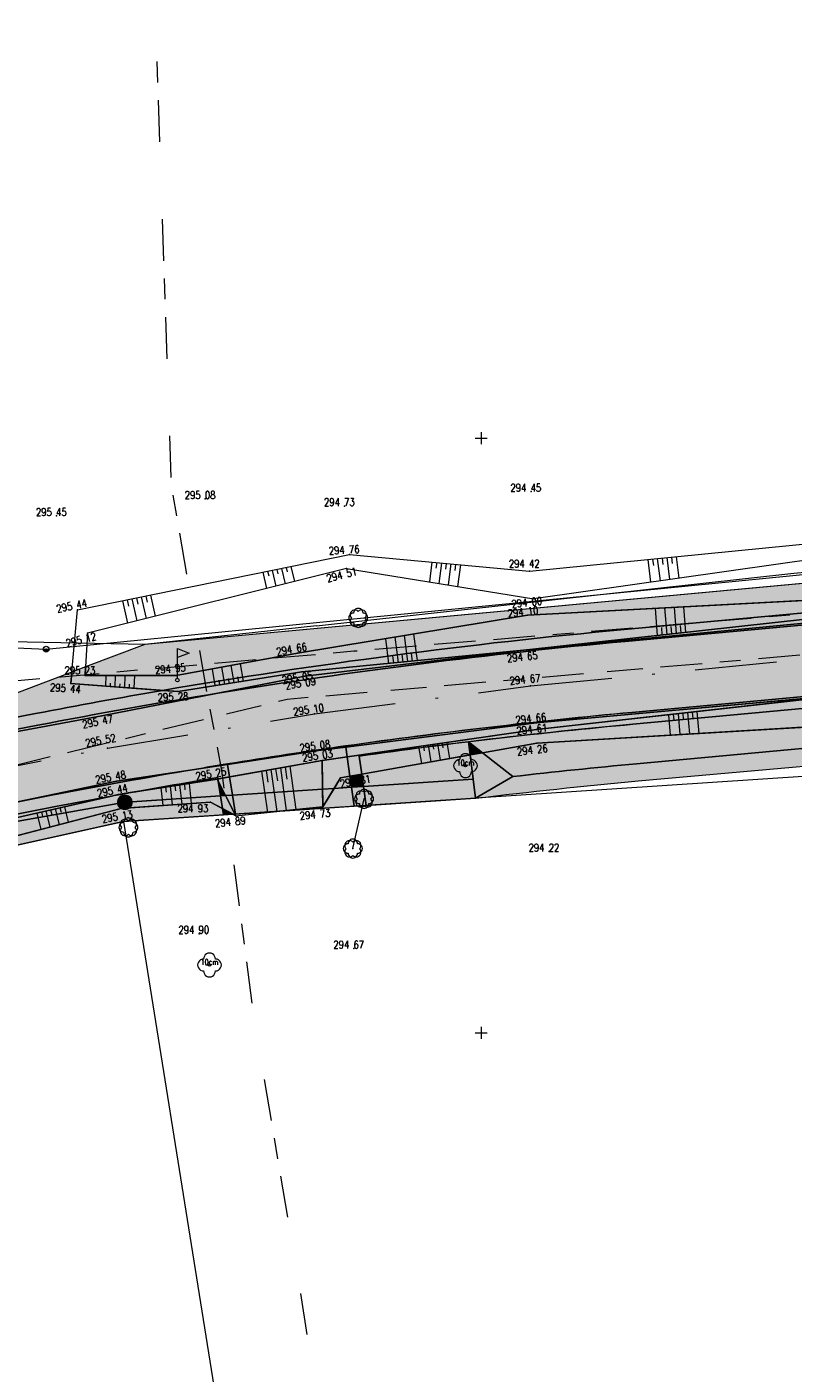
# Model space of a CAD drawing. Header units: metres. Extents: x -457078 to -456448, y -1111280 to -1111132.
# Tile 30 of 35: x -456694 to -456662, y -1111239 to -1111183. Entities that reach past the tile are written whole.
import ezdxf
from ezdxf.enums import TextEntityAlignment as Align

# ---------------------------------------------------------------- set-up
doc = ezdxf.new("R2010")
doc.units = ezdxf.units.M
doc.header["$MEASUREMENT"] = 0
for name, pattern in [('6.1622', [40, 3.5, -3, 7, -3, 3.5, 3.5, -3, 7, -3, 3.5]), ('6.2322', [40, 3.5, -3, 7, -4, 6, -3, 7, -3, 3.5]), ('6.3322', [40, 3.5, -3, 7, -6.5, -6.5, 7, -3, 3.5]), ('DGN Style 4', [27.427276, 13.705072, -6.852536, 0.017131, -6.852536])]:
    doc.linetypes.add(name, pattern=pattern)
doc.layers.get('0').update_dxf_attribs({"lineweight": 13})
for name, color, linetype, lineweight in [('GEOD - KULTURA', 3, 'Continuous', 13), ('GEOD - VYSKY', 34, 'Continuous', 0), ('Hranice parcel', 9, 'Continuous', 13), ('IS_CEZ_NN_NADZ', 1, 'Continuous', 0), ('IS_GASNET_PLYN_STL', 3, '6.3322', 0), ('IS_SMVAK_KANAL_SPL_TRASA', 32, '6.2322', 0), ('IS_SMVAK_VODA_TRASA', 5, '6.1622', 0), ('PRIP_ODHUMUSOVANI', 31, 'Continuous', 0), ('PRIP_ODSTR_KOMUNIKACE', 254, 'Continuous', 0), ('SIT', 5, 'Continuous', 13), ('SITE_ELEKTRIKA', 7, 'Continuous', 13), ('SITE_PLYN', 7, 'Continuous', 13), ('SKRYTE_BODY', 7, 'Continuous', 0), ('SRAFY', 7, 'Continuous', 0), ('TEREN', 7, 'Continuous', 13), ('TEXTY_KULTURA', 3, 'Continuous', 13), ('VYPNOUT HRANY', 7, 'Continuous', 13), ('VYPNOUT OSU', 7, 'DGN Style 4', 13), ('VYPNOUT SRAFY', 7, 'Continuous', 0)]:
    doc.layers.add(name, color=color, linetype=linetype, lineweight=lineweight)
doc.styles.add('ROMANS', font='romans.shx')

# ---------------------------------------------------------------- blocks, each defined once
blk = doc.blocks.new('SIT')
at = {"color": 0, "linetype": 'ByBlock', "lineweight": -2}
for p, q in [((-1, 0), (1, 0)), ((0, 1), (0, -1))]:
    blk.add_line(p, q, dxfattribs=at)
blk = doc.blocks.new('OS_PLYN')
at = {"color": 0, "linetype": 'ByBlock', "lineweight": -2}
for p, q in [((0, 0.3), (0, 5.3)), ((0, 5.3), (2, 4.55)), ((2, 4.55), (0, 3.8))]:
    blk.add_line(p, q, dxfattribs=at)
blk.add_circle((0, 0), 0.3, dxfattribs=at)
blk = doc.blocks.new('KER')
at = {"color": 0, "linetype": 'ByBlock', "lineweight": -2, "flags": 128}
blk.add_lwpolyline([(-0.8, -0.8, 1.000074), (0.8, -0.8)], format="xyb", dxfattribs=at)
at = {"color": 0, "linetype": 'ByBlock', "lineweight": -2}
for centre, start, end in [((-0.8, 0), 89.9989, 270.0011), ((-0.57, 0.53), 44.9958, 225.0042), ((0, 0.8), 359.9958, 180.0042), ((0.57, 0.53), 314.9989, 135.0011), ((0.8, 0), 269.9989, 90.0011), ((-0.57, -0.6), 134.9989, 315.0011), ((0.57, -0.6), 224.9958, 45.0042)]:
    blk.add_arc(centre, 0.8, start, end, dxfattribs=at)
blk = doc.blocks.new('STROM_LI')
at = {"color": 0, "linetype": 'ByBlock', "lineweight": -2}
blk.add_circle((0, 0), 0.2, dxfattribs=at)
for centre, start, end in [((-1, 0.000074), 89.998883, 270.001117), ((0.000019, 1.000148), 359.995762, 180.004238), ((-1, 0.000074), 359.995762, 0.004238), ((1.000039, 0.000074), 179.995762, 180.004238), ((1.000039, 0.000074), 269.998883, 90.001117), ((0.000019, -1), 179.995762, 0.004238)]:
    blk.add_arc(centre, 1, start, end, dxfattribs=at)
blk = doc.blocks.new('SLOUPB')
at = {"color": 0, "linetype": 'ByBlock', "lineweight": -2}
blk.add_line((-0.5, 0), (0.5, 0), dxfattribs=at)
blk.add_circle((0, 0), 0.5, dxfattribs=at)
for radius in [0.35, 0.2]:
    blk.add_arc((0, 0), radius, 180, 0, dxfattribs=at)

msp = doc.modelspace()

# ---------------------------------------------------------------- hatches: boundary and pattern name
at = {"layer": 'PRIP_ODHUMUSOVANI', "ltscale": 0.25}
for points in [[(-456687.82, -1111209.985), (-456691.648, -1111209.979), (-456691.627, -1111209.613), (-456689.14, -1111208.67), (-456607.109, -1111201.067), (-456607.059, -1111201.605), (-456618.253, -1111202.788), (-456630.412, -1111203.884), (-456640.581, -1111204.97), (-456649.761, -1111205.675), (-456659.931, -1111206.742), (-456673.058, -1111207.444), (-456682.714, -1111209.046)], [(-456668.989, -1111208.044, 0.019423), (-456688.391, -1111210.604), (-456687.741, -1111210.652), (-456682.545, -1111209.826), (-456673.081, -1111208.905), (-456659.843, -1111207.441), (-456649.756, -1111206.461), (-456640.479, -1111205.6), (-456630.31, -1111204.635), (-456618.179, -1111203.552), (-456606.492, -1111202.31), (-456606.892, -1111201.587), (-456607.059, -1111201.605), (-456606.995, -1111202.305)], [(-456585.567, -1111207.838, 0.046677), (-456586.759, -1111206.796), (-456587.611, -1111206.256, 0.027641), (-456588.456, -1111205.847), (-456591.245, -1111205.271), (-456593.399, -1111205.263, 0.010032), (-456603.324, -1111205.982), (-456668.62, -1111212.027, 0.007001), (-456675.526, -1111212.764), (-456674.939, -1111213.226), (-456672.663, -1111212.821), (-456659.162, -1111212.014), (-456649.331, -1111210.772), (-456640.096, -1111210.345), (-456630.11, -1111209.313), (-456617.605, -1111208.21), (-456604.29, -1111207.159), (-456596.389, -1111206.926), (-456591.127, -1111206.333), (-456590.492, -1111206.502), (-456589.612, -1111206.74), (-456588.236, -1111207.341), (-456586.989, -1111208.042), (-456586.099, -1111208.636)], [(-456668.466, -1111213.691, 0.005306), (-456673.666, -1111214.228), (-456675.238, -1111215.14, -0.007001), (-456668.399, -1111214.41), (-456641.184, -1111211.99), (-456621.264, -1111210.207), (-456601.381, -1111208.356, -0.009566), (-456592.011, -1111207.735, -0.160195), (-456586.515, -1111209.26), (-456587.667, -1111208.491), (-456589.338, -1111207.721), (-456590.642, -1111207.338), (-456591.6, -1111207.195), (-456596.579, -1111207.738), (-456604.207, -1111208.06), (-456612.528, -1111208.566), (-456621.345, -1111209.323), (-456641.26, -1111211.167)], [(-456688.391, -1111210.604, 0.005383), (-456693.729, -1111211.58), (-456700.019, -1111212.799), (-456699.937, -1111213.26), (-456699.065, -1111213.124), (-456693.634, -1111212.07, -0.007641), (-456686.067, -1111210.723), (-456682.413, -1111210.013), (-456673.081, -1111208.905), (-456682.545, -1111209.826), (-456687.741, -1111210.652)], [(-456686.067, -1111210.723, 0.007641), (-456693.634, -1111212.07), (-456699.065, -1111213.124), (-456697.149, -1111212.824), (-456690.949, -1111211.671)], [(-456680.632, -1111213.401), (-456680.69, -1111212.989), (-456672.669, -1111211.974), (-456659.594, -1111210.781), (-456672.673, -1111212.255)], [(-456685.581, -1111214.243), (-456685.666, -1111213.716), (-456681.737, -1111213.121), (-456680.69, -1111212.989), (-456680.632, -1111213.401), (-456681.677, -1111213.551)], [(-456675.526, -1111212.764, 0.004683), (-456680.132, -1111213.365), (-456680.023, -1111214.13), (-456675.459, -1111213.318)], [(-456675.459, -1111213.318), (-456675.526, -1111212.764), (-456674.939, -1111213.226)], [(-456685.456, -1111215.01), (-456685.581, -1111214.243), (-456681.677, -1111213.551), (-456681.668, -1111214.759)], [(-456681.668, -1111214.759), (-456681.677, -1111213.551), (-456680.632, -1111213.401), (-456680.516, -1111214.218), (-456680.911, -1111214.288), (-456681.183, -1111214.726)], [(-456679.95, -1111214.645), (-456680.023, -1111214.13), (-456675.459, -1111213.318), (-456675.335, -1111214.339)], [(-456675.238, -1111215.14), (-456675.335, -1111214.339), (-456675.459, -1111213.318), (-456674.939, -1111213.226), (-456673.666, -1111214.228)], [(-456687.051, -1111213.926, 0.006146), (-456693.063, -1111215.016), (-456695.095, -1111215.41), (-456696.532, -1111215.707), (-456698.889, -1111216.891), (-456697.178, -1111216.588), (-456697.079, -1111216.531), (-456697.041, -1111216.522), (-456696.309, -1111216.154), (-456692.968, -1111215.506, -0.002487), (-456690.543, -1111215.049), (-456690.253, -1111214.983), (-456689.75, -1111214.905, -0.003752), (-456686.082, -1111214.272), (-456686.073, -1111214.33), (-456685.581, -1111214.243), (-456685.666, -1111213.716)], [(-456680.45, -1111214.678), (-456680.516, -1111214.218), (-456680.023, -1111214.13), (-456679.95, -1111214.645)], [(-456689.75, -1111214.905, 0.000812), (-456690.543, -1111215.049), (-456697.041, -1111216.522), (-456697.167, -1111216.586), (-456690.273, -1111215.362, -1.056315), (-456689.678, -1111215.289), (-456685.957, -1111215.043), (-456686.059, -1111214.418), (-456686.101, -1111214.335)], [(-456686.082, -1111214.272, 0.003752), (-456689.75, -1111214.905), (-456686.101, -1111214.335), (-456686.073, -1111214.33)], [(-456686.059, -1111214.418), (-456686.101, -1111214.335), (-456686.073, -1111214.33)], [(-456685.747, -1111215.029), (-456686.059, -1111214.418), (-456686.073, -1111214.33), (-456685.581, -1111214.243), (-456685.456, -1111215.01)], [(-456685.957, -1111215.043), (-456686.059, -1111214.418), (-456685.747, -1111215.029)], [(-456683.46, -1111215.685), (-456681.662, -1111215.5), (-456681.183, -1111214.726), (-456680.45, -1111214.678), (-456680.337, -1111215.478)], [(-456681.183, -1111214.726), (-456680.911, -1111214.288), (-456680.516, -1111214.218), (-456680.45, -1111214.678)], [(-456680.337, -1111215.478), (-456680.45, -1111214.678), (-456679.95, -1111214.645), (-456679.837, -1111215.444)], [(-456679.837, -1111215.444), (-456679.95, -1111214.645), (-456675.335, -1111214.339), (-456675.238, -1111215.14)], [(-456692.968, -1111215.506), (-456696.309, -1111216.154), (-456697.041, -1111216.522), (-456690.543, -1111215.049, 0.002487)], [(-456689.789, -1111215.543, 3.183056), (-456690.132, -1111215.567)], [(-456685.427, -1111215.815), (-456685.87, -1111215.576), (-456685.957, -1111215.043), (-456685.747, -1111215.029), (-456685.348, -1111215.81)], [(-456685.348, -1111215.81), (-456685.747, -1111215.029), (-456685.456, -1111215.01), (-456685.326, -1111215.808)], [(-456685.326, -1111215.808), (-456685.456, -1111215.01), (-456681.668, -1111214.759), (-456681.662, -1111215.5), (-456683.46, -1111215.685)], [(-456681.662, -1111215.5), (-456681.668, -1111214.759), (-456681.183, -1111214.726)], [(-456690.132, -1111215.567, 0.314163), (-456689.789, -1111215.543)], [(-456685.827, -1111215.841), (-456685.87, -1111215.576), (-456685.427, -1111215.815)]]:
    msp.add_hatch(color=256, dxfattribs=at).paths.add_polyline_path(points)
at = {"layer": 'PRIP_ODHUMUSOVANI', "ltscale": 0.25, "extrusion": (0, 0, -1)}
for points in [[(456688.391, -1111210.604, 0.019423), (456668.989, -1111208.044), (456606.995, -1111202.305), (456607.059, -1111201.605), (456618.253, -1111202.788), (456630.412, -1111203.884), (456640.581, -1111204.97), (456649.761, -1111205.675), (456659.931, -1111206.742), (456673.058, -1111207.444), (456682.714, -1111209.046), (456687.82, -1111209.985), (456691.648, -1111209.979), (456691.627, -1111209.613), (456692.205, -1111209.832), (456692.25, -1111210.319)], [(456673.081, -1111208.905), (456659.814, -1111207.619), (456649.769, -1111206.669), (456640.478, -1111205.839), (456630.297, -1111204.846), (456618.194, -1111203.715), (456606.462, -1111202.639), (456606.492, -1111202.31), (456618.179, -1111203.552), (456630.31, -1111204.635), (456640.479, -1111205.6), (456649.756, -1111206.461), (456659.843, -1111207.441)], [(456680.132, -1111213.365, 0.011685), (456668.62, -1111212.027), (456603.324, -1111205.982, 0.010032), (456593.399, -1111205.263), (456596.553, -1111205.252), (456604.477, -1111205.853), (456617.788, -1111207.078), (456630.042, -1111208.058), (456640.125, -1111209.045), (456659.594, -1111210.781), (456672.673, -1111212.255), (456680.632, -1111213.401), (456680.516, -1111214.218), (456680.023, -1111214.13)], [(456673.666, -1111214.228, 0.005306), (456668.466, -1111213.691), (456641.26, -1111211.167), (456621.345, -1111209.323), (456612.528, -1111208.566), (456617.493, -1111208.868), (456630.208, -1111209.866), (456640.016, -1111210.913), (456649.455, -1111211.598), (456659.162, -1111212.014), (456672.663, -1111212.821), (456674.939, -1111213.226)], [(456699.901, -1111212.75, 0.104195), (456700.015, -1111212.798), (456693.729, -1111211.58, 0.005383), (456688.391, -1111210.604), (456692.25, -1111210.319), (456692.205, -1111209.832), (456696.646, -1111211.516)], [(456693.063, -1111215.016, 0.006146), (456687.051, -1111213.926), (456690.322, -1111214.422), (456695.095, -1111215.41)], [(456690.543, -1111215.049, 0.000812), (456689.75, -1111214.905), (456690.253, -1111214.983)], [(456689.678, -1111215.289, 0.244192), (456689.789, -1111215.543), (456686.378, -1111215.303), (456685.87, -1111215.576), (456685.957, -1111215.043)], [(456690.132, -1111215.567, 0.217447), (456690.273, -1111215.362), (456697.167, -1111216.586), (456697.235, -1111216.62), (456699.948, -1111218.163), (456698.75, -1111218.05), (456697.872, -1111217.856), (456696.973, -1111217.355), (456690.135, -1111215.567)], [(456689.789, -1111215.543, 0.314163), (456690.132, -1111215.567), (456690.135, -1111215.567), (456696.973, -1111217.355), (456697.872, -1111217.856), (456690.03, -1111216.12), (456685.827, -1111215.841), (456685.87, -1111215.576), (456686.378, -1111215.303)]]:
    msp.add_hatch(color=256, dxfattribs=at).paths.add_polyline_path(points)
at = {"layer": 'PRIP_ODSTR_KOMUNIKACE', "ltscale": 0.25, "extrusion": (0, 0, -1)}
for points in [[(456580.966, -1111194.471, 0.203509), (456585.007, -1111200.23), (456585.707, -1111200.921), (456586.704, -1111201.054, 0.078058), (456589.446, -1111201.586, -0.001733), (456591.188, -1111201.654), (456591.379, -1111201.68), (456593.228, -1111201.75, -0.010384), (456603.646, -1111202.497), (456606.451, -1111202.756), (456668.942, -1111208.542, -0.017164), (456686.067, -1111210.723), (456690.949, -1111211.671), (456697.149, -1111212.824), (456699.065, -1111213.124), (456699.932, -1111213.292), (456699.407, -1111216.246), (456696.471, -1111215.677), (456695.095, -1111215.41), (456690.322, -1111214.422), (456687.051, -1111213.926, 0.018659), (456668.666, -1111211.529), (456649.81, -1111209.784), (456649.382, -1111209.74), (456648.825, -1111209.692), (456603.37, -1111205.484, 0.011313), (456592.154, -1111204.701, 0.012858), (456591.691, -1111204.691), (456591.223, -1111204.664), (456591.029, -1111204.718, 0.166356), (456585.679, -1111207.029), (456585.277, -1111207.276), (456583.135, -1111209.878), (456582.799, -1111212.58), (456580.863, -1111193.989)], [(456686.067, -1111210.723, 0.017164), (456668.942, -1111208.542), (456606.451, -1111202.756), (456606.462, -1111202.639), (456618.194, -1111203.715), (456630.297, -1111204.846), (456640.478, -1111205.839), (456649.769, -1111206.669), (456659.814, -1111207.619), (456673.081, -1111208.905), (456682.413, -1111210.013)]]:
    msp.add_hatch(color=256, dxfattribs=at).paths.add_polyline_path(points)
at = {"layer": 'PRIP_ODSTR_KOMUNIKACE', "ltscale": 0.25}
for points in [[(-456668.666, -1111211.529, 0.012189), (-456680.697, -1111212.94), (-456680.69, -1111212.989), (-456672.669, -1111211.974), (-456659.594, -1111210.781), (-456649.81, -1111209.784)], [(-456680.697, -1111212.94, 0.00506), (-456685.669, -1111213.697), (-456685.666, -1111213.716), (-456681.737, -1111213.121), (-456680.69, -1111212.989)], [(-456685.669, -1111213.697, 0.001409), (-456687.051, -1111213.926), (-456685.666, -1111213.716)]]:
    msp.add_hatch(color=256, dxfattribs=at).paths.add_polyline_path(points)

# ---------------------------------------------------------------- linework, layer by layer
at = {"layer": 'GEOD - KULTURA', "ltscale": 0.25}
msp.add_line((-456680.394, -1111217.254), (-456679.921, -1111215.164), dxfattribs=at)
at = {"layer": 'Hranice parcel', "ltscale": 0.25}
for q in [(-456698.75, -1111218.05), (-456680.174, -1111277.746)]:
    msp.add_line((-456690.03, -1111216.12), q, dxfattribs=at)
at = {"layer": 'Hranice parcel', "ltscale": 0.25, "flags": 128}
for points in [[(-456580.954, -1111134.246), (-456581.09, -1111136.57), (-456585.56, -1111199.07), (-456689.14, -1111208.67), (-456715.33, -1111208.15)], [(-456580.558, -1111277.746), (-456584.86, -1111209.15), (-456690.03, -1111216.12)]]:
    msp.add_lwpolyline(points, dxfattribs=at)
at = {"layer": 'IS_CEZ_NN_NADZ', "ltscale": 0.25}
for points in [[(-456693.285, -1111208.872), (-456652.666, -1111204.86)], [(-456728.763, -1111207.28), (-456693.285, -1111208.872)]]:
    msp.add_lwpolyline(points, dxfattribs=at)
at = {"layer": 'IS_GASNET_PLYN_STL', "ltscale": 0.25, "flags": 128}
msp.add_lwpolyline([(-456688.634, -1111184.165), (-456688.04, -1111201.91), (-456686.638, -1111210.075), (-456686.52, -1111210.76), (-456685.91, -1111213.98), (-456684.52, -1111224.68), (-456682.68, -1111235.42), (-456682.226, -1111238.336)], dxfattribs=at)
at = {"layer": 'IS_SMVAK_KANAL_SPL_TRASA', "ltscale": 0.25}
for p, q in [((-456683.15, -1111210.97), (-456632.767, -1111206.63)), ((-456707.689, -1111216.933), (-456683.15, -1111210.97))]:
    msp.add_line(p, q, dxfattribs=at)
at = {"layer": 'IS_SMVAK_VODA_TRASA', "ltscale": 0.25}
msp.add_lwpolyline([(-456581.652, -1111200.39), (-456581.82, -1111200.42), (-456613.57, -1111203.17), (-456643.84, -1111205.94), (-456680.35, -1111208.96), (-456707.6, -1111211.36), (-456740.94, -1111208.56), (-456761.83, -1111208.9), (-456763.052, -1111208.842)], dxfattribs=at)
at = {"layer": 'PRIP_ODHUMUSOVANI', "ltscale": 0.25, "flags": 128}
for points in [[(-456630.412, -1111203.884), (-456618.253, -1111202.788), (-456607.059, -1111201.605), (-456607.109, -1111201.067), (-456689.14, -1111208.67), (-456691.627, -1111209.613), (-456691.648, -1111209.979), (-456687.82, -1111209.985), (-456682.714, -1111209.046), (-456673.058, -1111207.444), (-456659.931, -1111206.742), (-456649.761, -1111205.675), (-456640.581, -1111204.97)], [(-456606.492, -1111202.31), (-456618.179, -1111203.552), (-456630.31, -1111204.635), (-456640.479, -1111205.6), (-456649.756, -1111206.461), (-456659.843, -1111207.441), (-456673.081, -1111208.905), (-456659.814, -1111207.619), (-456649.769, -1111206.669), (-456640.478, -1111205.839), (-456630.297, -1111204.846), (-456618.194, -1111203.715), (-456606.462, -1111202.639)], [(-456659.594, -1111210.781), (-456672.669, -1111211.974), (-456680.69, -1111212.989), (-456680.632, -1111213.401), (-456672.673, -1111212.255)], [(-456681.677, -1111213.551), (-456680.632, -1111213.401), (-456680.69, -1111212.989), (-456681.737, -1111213.121), (-456685.666, -1111213.716), (-456685.581, -1111214.243)], [(-456675.526, -1111212.764), (-456675.459, -1111213.318), (-456674.939, -1111213.226)], [(-456685.456, -1111215.01), (-456681.668, -1111214.759), (-456681.677, -1111213.551), (-456685.581, -1111214.243)], [(-456681.677, -1111213.551), (-456681.668, -1111214.759), (-456681.183, -1111214.726), (-456680.911, -1111214.288), (-456680.516, -1111214.218), (-456680.632, -1111213.401)], [(-456680.023, -1111214.13), (-456679.95, -1111214.645), (-456675.335, -1111214.339), (-456675.459, -1111213.318)], [(-456675.459, -1111213.318), (-456675.335, -1111214.339), (-456675.238, -1111215.14), (-456673.666, -1111214.228), (-456674.939, -1111213.226)], [(-456680.45, -1111214.678), (-456679.95, -1111214.645), (-456680.023, -1111214.13), (-456680.516, -1111214.218)], [(-456686.101, -1111214.335), (-456686.059, -1111214.418), (-456686.073, -1111214.33)], [(-456685.747, -1111215.029), (-456685.456, -1111215.01), (-456685.581, -1111214.243), (-456686.073, -1111214.33), (-456686.059, -1111214.418)], [(-456686.059, -1111214.418), (-456685.957, -1111215.043), (-456685.747, -1111215.029)], [(-456681.662, -1111215.5), (-456683.46, -1111215.685), (-456680.337, -1111215.478), (-456680.45, -1111214.678), (-456681.183, -1111214.726)], [(-456680.911, -1111214.288), (-456681.183, -1111214.726), (-456680.45, -1111214.678), (-456680.516, -1111214.218)], [(-456680.45, -1111214.678), (-456680.337, -1111215.478), (-456679.837, -1111215.444), (-456679.95, -1111214.645)], [(-456679.95, -1111214.645), (-456679.837, -1111215.444), (-456675.238, -1111215.14), (-456675.335, -1111214.339)], [(-456685.427, -1111215.815), (-456685.348, -1111215.81), (-456685.747, -1111215.029), (-456685.957, -1111215.043), (-456685.87, -1111215.576)], [(-456685.348, -1111215.81), (-456685.326, -1111215.808), (-456685.456, -1111215.01), (-456685.747, -1111215.029)], [(-456685.456, -1111215.01), (-456685.326, -1111215.808), (-456683.46, -1111215.685), (-456681.662, -1111215.5), (-456681.668, -1111214.759)], [(-456681.662, -1111215.5), (-456681.183, -1111214.726), (-456681.668, -1111214.759)], [(-456685.827, -1111215.841), (-456685.427, -1111215.815), (-456685.87, -1111215.576)]]:
    msp.add_lwpolyline(points, close=True, dxfattribs=at)
for points in [[(-456688.391, -1111210.604, -0.019423), (-456668.989, -1111208.044), (-456606.995, -1111202.305), (-456607.059, -1111201.605), (-456618.253, -1111202.788), (-456630.412, -1111203.884), (-456640.581, -1111204.97), (-456649.761, -1111205.675), (-456659.931, -1111206.742), (-456673.058, -1111207.444), (-456682.714, -1111209.046), (-456687.82, -1111209.985), (-456691.648, -1111209.979), (-456691.627, -1111209.613), (-456692.205, -1111209.832), (-456692.25, -1111210.319)], [(-456668.989, -1111208.044, 0.019423), (-456688.391, -1111210.604), (-456687.741, -1111210.652), (-456682.545, -1111209.826), (-456673.081, -1111208.905), (-456659.843, -1111207.441), (-456649.756, -1111206.461), (-456640.479, -1111205.6), (-456630.31, -1111204.635), (-456618.179, -1111203.552), (-456606.492, -1111202.31), (-456606.892, -1111201.587), (-456607.059, -1111201.605), (-456606.995, -1111202.305)], [(-456680.132, -1111213.365, -0.011685), (-456668.62, -1111212.027), (-456603.324, -1111205.982, -0.010032), (-456593.399, -1111205.263), (-456596.553, -1111205.252), (-456604.477, -1111205.853), (-456617.788, -1111207.078), (-456630.042, -1111208.058), (-456640.125, -1111209.045), (-456659.594, -1111210.781), (-456672.673, -1111212.255), (-456680.632, -1111213.401), (-456680.516, -1111214.218), (-456680.023, -1111214.13)], [(-456585.567, -1111207.838, 0.046677), (-456586.759, -1111206.796), (-456587.611, -1111206.256, 0.027641), (-456588.456, -1111205.847), (-456591.245, -1111205.271), (-456593.399, -1111205.263, 0.010032), (-456603.324, -1111205.982), (-456668.62, -1111212.027, 0.007001), (-456675.526, -1111212.764), (-456674.939, -1111213.226), (-456672.663, -1111212.821), (-456659.162, -1111212.014), (-456649.331, -1111210.772), (-456640.096, -1111210.345), (-456630.11, -1111209.313), (-456617.605, -1111208.21), (-456604.29, -1111207.159), (-456596.389, -1111206.926), (-456591.127, -1111206.333), (-456590.492, -1111206.502), (-456589.612, -1111206.74), (-456588.236, -1111207.341), (-456586.989, -1111208.042), (-456586.099, -1111208.636)], [(-456668.466, -1111213.691, 0.005306), (-456673.666, -1111214.228), (-456675.238, -1111215.14, -0.007001), (-456668.399, -1111214.41), (-456641.184, -1111211.99), (-456621.264, -1111210.207), (-456601.381, -1111208.356, -0.009566), (-456592.011, -1111207.735, -0.160195), (-456586.515, -1111209.26), (-456587.667, -1111208.491), (-456589.338, -1111207.721), (-456590.642, -1111207.338), (-456591.6, -1111207.195), (-456596.579, -1111207.738), (-456604.207, -1111208.06), (-456612.528, -1111208.566), (-456621.345, -1111209.323), (-456641.26, -1111211.167)], [(-456688.391, -1111210.604, 0.005383), (-456693.729, -1111211.58), (-456700.019, -1111212.799), (-456699.937, -1111213.26), (-456699.065, -1111213.124), (-456693.634, -1111212.07, -0.007641), (-456686.067, -1111210.723), (-456682.413, -1111210.013), (-456673.081, -1111208.905), (-456682.545, -1111209.826), (-456687.741, -1111210.652)], [(-456673.666, -1111214.228, -0.005306), (-456668.466, -1111213.691), (-456641.26, -1111211.167), (-456621.345, -1111209.323), (-456612.528, -1111208.566), (-456617.493, -1111208.868), (-456630.208, -1111209.866), (-456640.016, -1111210.913), (-456649.455, -1111211.598), (-456659.162, -1111212.014), (-456672.663, -1111212.821), (-456674.939, -1111213.226)], [(-456699.901, -1111212.75, -0.104195), (-456700.015, -1111212.798), (-456693.729, -1111211.58, -0.005383), (-456688.391, -1111210.604), (-456692.25, -1111210.319), (-456692.205, -1111209.832), (-456696.646, -1111211.516)], [(-456686.067, -1111210.723, 0.007641), (-456693.634, -1111212.07), (-456699.065, -1111213.124), (-456697.149, -1111212.824), (-456690.949, -1111211.671)], [(-456675.526, -1111212.764, 0.004683), (-456680.132, -1111213.365), (-456680.023, -1111214.13), (-456675.459, -1111213.318)], [(-456687.051, -1111213.926, 0.006146), (-456693.063, -1111215.016), (-456695.095, -1111215.41), (-456696.532, -1111215.707), (-456698.889, -1111216.891), (-456697.178, -1111216.588), (-456697.079, -1111216.531), (-456697.041, -1111216.522), (-456696.309, -1111216.154), (-456692.968, -1111215.506, -0.002487), (-456690.543, -1111215.049), (-456690.253, -1111214.983), (-456689.75, -1111214.905, -0.003752), (-456686.082, -1111214.272), (-456686.073, -1111214.33), (-456685.581, -1111214.243), (-456685.666, -1111213.716)], [(-456693.063, -1111215.016, -0.006146), (-456687.051, -1111213.926), (-456690.322, -1111214.422), (-456695.095, -1111215.41)], [(-456689.75, -1111214.905, 0.000812), (-456690.543, -1111215.049), (-456697.041, -1111216.522), (-456697.167, -1111216.586), (-456690.273, -1111215.362, -1.056315), (-456689.678, -1111215.289), (-456685.957, -1111215.043), (-456686.059, -1111214.418), (-456686.101, -1111214.335)], [(-456686.082, -1111214.272, 0.003752), (-456689.75, -1111214.905), (-456686.101, -1111214.335), (-456686.073, -1111214.33)], [(-456692.968, -1111215.506), (-456696.309, -1111216.154), (-456697.041, -1111216.522), (-456690.543, -1111215.049, 0.002487)], [(-456690.543, -1111215.049, -0.000812), (-456689.75, -1111214.905), (-456690.253, -1111214.983)], [(-456689.789, -1111215.543, 3.183056), (-456690.132, -1111215.567)], [(-456689.678, -1111215.289, -0.244192), (-456689.789, -1111215.543), (-456686.378, -1111215.303), (-456685.87, -1111215.576), (-456685.957, -1111215.043)], [(-456690.132, -1111215.567, -0.217447), (-456690.273, -1111215.362), (-456697.167, -1111216.586), (-456697.235, -1111216.62), (-456699.948, -1111218.163), (-456698.75, -1111218.05), (-456697.872, -1111217.856), (-456696.973, -1111217.355), (-456690.135, -1111215.567)], [(-456689.789, -1111215.543, -0.314163), (-456690.132, -1111215.567), (-456690.135, -1111215.567), (-456696.973, -1111217.355), (-456697.872, -1111217.856), (-456690.03, -1111216.12), (-456685.827, -1111215.841), (-456685.87, -1111215.576), (-456686.378, -1111215.303)], [(-456690.132, -1111215.567, 0.314163), (-456689.789, -1111215.543)]]:
    msp.add_lwpolyline(points, format="xyb", close=True, dxfattribs=at)
at = {"layer": 'PRIP_ODSTR_KOMUNIKACE', "ltscale": 0.25, "flags": 128}
for points in [[(-456606.451, -1111202.756), (-456668.942, -1111208.542, 0.017164), (-456686.067, -1111210.723), (-456690.949, -1111211.671), (-456697.149, -1111212.824)], [(-456695.095, -1111215.41), (-456690.322, -1111214.422), (-456687.051, -1111213.926, -0.018659), (-456668.666, -1111211.529), (-456649.81, -1111209.784), (-456649.382, -1111209.74), (-456648.825, -1111209.692), (-456603.37, -1111205.484, -0.011313)]]:
    msp.add_lwpolyline(points, format="xyb", dxfattribs=at)
for points in [[(-456686.067, -1111210.723, -0.017164), (-456668.942, -1111208.542), (-456606.451, -1111202.756), (-456606.462, -1111202.639), (-456618.194, -1111203.715), (-456630.297, -1111204.846), (-456640.478, -1111205.839), (-456649.769, -1111206.669), (-456659.814, -1111207.619), (-456673.081, -1111208.905), (-456682.413, -1111210.013)], [(-456668.666, -1111211.529, 0.012189), (-456680.697, -1111212.94), (-456680.69, -1111212.989), (-456672.669, -1111211.974), (-456659.594, -1111210.781), (-456649.81, -1111209.784)], [(-456680.697, -1111212.94, 0.00506), (-456685.669, -1111213.697), (-456685.666, -1111213.716), (-456681.737, -1111213.121), (-456680.69, -1111212.989)], [(-456685.669, -1111213.697, 0.001409), (-456687.051, -1111213.926), (-456685.666, -1111213.716)]]:
    msp.add_lwpolyline(points, format="xyb", close=True, dxfattribs=at)
at = {"layer": 'SKRYTE_BODY', "ltscale": 0.25}
for p in [(-456680.529, -1111204.897), (-456680.665, -1111205.479), (-456680.665, -1111205.479), (-456672.969, -1111205.589), (-456672.787, -1111206.754), (-456672.787, -1111206.754), (-456691.962, -1111207.217), (-456673.058, -1111207.444), (-456691.545, -1111208.196), (-456693.285, -1111208.872), (-456682.714, -1111209.046), (-456673.081, -1111208.905), (-456673.081, -1111208.905), (-456691.648, -1111209.979), (-456687.82, -1111209.985), (-456682.545, -1111209.826), (-456682.545, -1111209.826), (-456682.413, -1111210.013), (-456692.25, -1111210.319), (-456687.741, -1111210.652), (-456672.921, -1111210.417), (-456690.949, -1111211.671), (-456682.01, -1111211.595), (-456672.673, -1111212.255), (-456672.673, -1111212.255), (-456672.669, -1111211.974), (-456672.663, -1111212.821), (-456690.708, -1111213.031), (-456681.737, -1111213.121), (-456681.677, -1111213.551), (-456681.677, -1111213.551), (-456681.677, -1111213.551), (-456675.659, -1111213.769), (-456690.322, -1111214.422), (-456686.101, -1111214.335), (-456686.101, -1111214.335), (-456680.911, -1111214.288), (-456690.253, -1111214.983), (-456679.921, -1111215.164), (-456690.135, -1111215.567), (-456686.378, -1111215.303), (-456681.662, -1111215.5), (-456681.662, -1111215.5), (-456685.315, -1111215.875), (-456685.315, -1111215.875), (-456680.394, -1111217.254)]:
    msp.add_point(p, dxfattribs=at)
at = {"layer": 'SRAFY', "ltscale": 0.25}
for p, q in [((-456667.795, -1111205.08), (-456667.762, -1111205.353)), ((-456667.596, -1111205.06), (-456667.483, -1111205.999)), ((-456667.397, -1111205.04), (-456667.364, -1111205.309)), ((-456667.198, -1111205.021), (-456667.087, -1111205.943)), ((-456666.999, -1111205.001), (-456666.967, -1111205.265)), ((-456666.799, -1111204.982), (-456666.691, -1111205.886)), ((-456684.171, -1111205.636), (-456684.017, -1111206.316)), ((-456683.975, -1111205.596), (-456683.931, -1111205.791)), ((-456683.779, -1111205.557), (-456683.629, -1111206.219)), ((-456683.583, -1111205.517), (-456683.54, -1111205.706)), ((-456683.387, -1111205.477), (-456683.241, -1111206.122)), ((-456683.191, -1111205.437), (-456683.149, -1111205.622)), ((-456682.995, -1111205.397), (-456682.853, -1111206.025)), ((-456677.069, -1111205.214), (-456677.174, -1111206.044)), ((-456676.869, -1111205.232), (-456676.899, -1111205.469)), ((-456676.67, -1111205.25), (-456676.779, -1111206.108)), ((-456676.471, -1111205.268), (-456676.502, -1111205.514)), ((-456676.271, -1111205.287), (-456676.383, -1111206.172)), ((-456676.072, -1111205.305), (-456676.104, -1111205.558)), ((-456675.873, -1111205.323), (-456675.988, -1111206.236)), ((-456667.994, -1111205.099), (-456667.879, -1111206.055)), ((-456689.685, -1111206.755), (-456689.476, -1111207.679)), ((-456689.489, -1111206.715), (-456689.43, -1111206.979)), ((-456689.293, -1111206.675), (-456689.088, -1111207.582)), ((-456689.097, -1111206.636), (-456689.039, -1111206.895)), ((-456688.901, -1111206.596), (-456688.7, -1111207.486)), ((-456690.078, -1111206.835), (-456689.864, -1111207.776)), ((-456689.881, -1111206.795), (-456689.821, -1111207.064))]:
    msp.add_line(p, q, dxfattribs=at)
at = {"layer": 'TEREN', "ltscale": 0.25}
for p, q in [((-456672.969, -1111205.589), (-456660.079, -1111204.32)), ((-456691.962, -1111207.217), (-456680.529, -1111204.897)), ((-456680.529, -1111204.897), (-456672.969, -1111205.589)), ((-456660.311, -1111204.978), (-456672.787, -1111206.754)), ((-456680.665, -1111205.479), (-456691.545, -1111208.196)), ((-456680.665, -1111205.479), (-456672.787, -1111206.754)), ((-456692.205, -1111209.832), (-456691.962, -1111207.217)), ((-456681.915, -1111207.896), (-456689.14, -1111208.67)), ((-456691.545, -1111208.196), (-456691.627, -1111209.613))]:
    msp.add_line(p, q, dxfattribs=at)
at = {"layer": 'TEREN', "ltscale": 0.25, "flags": 128}
msp.add_lwpolyline([(-456681.915, -1111207.896), (-456661.854, -1111205.681), (-456641.936, -1111203.867), (-456606.716, -1111200.606)], dxfattribs=at)
at = {"layer": 'TEREN', "ltscale": 0.25}
for p in [(-456672.905, -1111202.245), (-456686.595, -1111202.553), (-456692.849, -1111203.27), (-456680.742, -1111202.851), (-456672.143, -1111217.379), (-456686.86, -1111220.835), (-456680.348, -1111221.456)]:
    msp.add_point(p, dxfattribs=at)
at = {"layer": 'VYPNOUT HRANY', "ltscale": 0.25}
for p, q in [((-456673.058, -1111207.444), (-456659.931, -1111206.742)), ((-456682.714, -1111209.046), (-456673.058, -1111207.444)), ((-456673.081, -1111208.905), (-456659.843, -1111207.441)), ((-456673.081, -1111208.905), (-456659.814, -1111207.619)), ((-456687.82, -1111209.985), (-456682.714, -1111209.046)), ((-456682.545, -1111209.826), (-456673.081, -1111208.905)), ((-456682.413, -1111210.013), (-456673.081, -1111208.905)), ((-456691.627, -1111209.613), (-456691.648, -1111209.979)), ((-456692.25, -1111210.319), (-456692.205, -1111209.832)), ((-456691.648, -1111209.979), (-456687.82, -1111209.985)), ((-456690.949, -1111211.671), (-456682.413, -1111210.013)), ((-456682.545, -1111209.826), (-456687.741, -1111210.652)), ((-456687.741, -1111210.652), (-456692.25, -1111210.319)), ((-456672.673, -1111212.255), (-456659.594, -1111210.781)), ((-456672.669, -1111211.974), (-456659.594, -1111210.781)), ((-456697.149, -1111212.824), (-456690.949, -1111211.671)), ((-456681.737, -1111213.121), (-456672.669, -1111211.974)), ((-456681.677, -1111213.551), (-456672.673, -1111212.255)), ((-456672.663, -1111212.821), (-456659.162, -1111212.014)), ((-456680.911, -1111214.288), (-456672.663, -1111212.821)), ((-456690.322, -1111214.422), (-456681.737, -1111213.121)), ((-456686.101, -1111214.335), (-456681.677, -1111213.551)), ((-456681.677, -1111213.551), (-456681.662, -1111215.5)), ((-456696.532, -1111215.707), (-456690.322, -1111214.422)), ((-456690.253, -1111214.983), (-456686.101, -1111214.335)), ((-456686.101, -1111214.335), (-456685.315, -1111215.875)), ((-456681.662, -1111215.5), (-456680.911, -1111214.288)), ((-456697.079, -1111216.531), (-456690.253, -1111214.983)), ((-456696.973, -1111217.355), (-456690.135, -1111215.567)), ((-456690.135, -1111215.567), (-456686.378, -1111215.303)), ((-456686.378, -1111215.303), (-456685.315, -1111215.875)), ((-456685.315, -1111215.875), (-456683.46, -1111215.685)), ((-456683.46, -1111215.685), (-456681.662, -1111215.5))]:
    msp.add_line(p, q, dxfattribs=at)
at = {"layer": 'VYPNOUT OSU', "ltscale": 0.25}
for p, q in [((-456672.921, -1111210.417), (-456659.668, -1111209.124)), ((-456682.01, -1111211.595), (-456672.921, -1111210.417)), ((-456690.708, -1111213.031), (-456682.01, -1111211.595)), ((-456696.855, -1111214.223), (-456690.708, -1111213.031))]:
    msp.add_line(p, q, dxfattribs=at)
at = {"layer": 'VYPNOUT SRAFY', "ltscale": 0.25}
for p, q in [((-456667.585, -1111208.297), (-456667.679, -1111207.156)), ((-456667.187, -1111208.253), (-456667.279, -1111207.135)), ((-456666.79, -1111208.209), (-456666.879, -1111207.114)), ((-456666.392, -1111208.165), (-456666.48, -1111207.092)), ((-456666.988, -1111208.231), (-456667.014, -1111207.918)), ((-456666.591, -1111208.187), (-456666.616, -1111207.881)), ((-456678.876, -1111209.469), (-456679.012, -1111208.432)), ((-456678.477, -1111209.43), (-456678.617, -1111208.366)), ((-456678.079, -1111209.391), (-456678.222, -1111208.301)), ((-456677.681, -1111209.353), (-456677.827, -1111208.235)), ((-456667.386, -1111208.275), (-456667.412, -1111207.956)), ((-456677.88, -1111209.372), (-456677.922, -1111209.053)), ((-456685.386, -1111210.278), (-456685.509, -1111209.56)), ((-456684.991, -1111210.215), (-456685.115, -1111209.488)), ((-456678.676, -1111209.45), (-456678.716, -1111209.146)), ((-456678.278, -1111209.411), (-456678.319, -1111209.099)), ((-456690.781, -1111210.427), (-456690.764, -1111209.98)), ((-456690.382, -1111210.457), (-456690.364, -1111209.981)), ((-456689.983, -1111210.486), (-456689.964, -1111209.982)), ((-456689.584, -1111210.516), (-456689.564, -1111209.982)), ((-456686.176, -1111210.403), (-456686.296, -1111209.705)), ((-456685.978, -1111210.372), (-456686.013, -1111210.17)), ((-456685.781, -1111210.34), (-456685.902, -1111209.632)), ((-456685.583, -1111210.309), (-456685.619, -1111210.104)), ((-456685.188, -1111210.246), (-456685.224, -1111210.038)), ((-456690.582, -1111210.442), (-456690.577, -1111210.306)), ((-456690.182, -1111210.472), (-456690.177, -1111210.327)), ((-456689.783, -1111210.501), (-456689.778, -1111210.349)), ((-456667.123, -1111211.629), (-456667.049, -1111212.485)), ((-456666.924, -1111211.607), (-456666.903, -1111211.852)), ((-456666.725, -1111211.585), (-456666.649, -1111212.462)), ((-456666.526, -1111211.562), (-456666.505, -1111211.813)), ((-456666.327, -1111211.54), (-456666.25, -1111212.438)), ((-456666.129, -1111211.517), (-456666.106, -1111211.774)), ((-456665.93, -1111211.495), (-456665.851, -1111212.414)), ((-456677.628, -1111212.968), (-456677.513, -1111213.684)), ((-456677.43, -1111212.94), (-456677.398, -1111213.144)), ((-456677.232, -1111212.911), (-456677.12, -1111213.614)), ((-456677.035, -1111212.883), (-456677.002, -1111213.083)), ((-456676.837, -1111212.854), (-456676.726, -1111213.544)), ((-456676.639, -1111212.826), (-456676.607, -1111213.023)), ((-456676.441, -1111212.797), (-456676.332, -1111213.474)), ((-456684.229, -1111214.003), (-456683.986, -1111215.739)), ((-456684.032, -1111213.968), (-456683.963, -1111214.464)), ((-456683.835, -1111213.933), (-456683.588, -1111215.698)), ((-456683.638, -1111213.898), (-456683.567, -1111214.403)), ((-456683.441, -1111213.864), (-456683.19, -1111215.657)), ((-456683.244, -1111213.829), (-456683.172, -1111214.341)), ((-456683.047, -1111213.794), (-456682.792, -1111215.616)), ((-456688.466, -1111214.704), (-456688.382, -1111215.444)), ((-456688.268, -1111214.673), (-456688.244, -1111214.885)), ((-456688.07, -1111214.642), (-456687.983, -1111215.416)), ((-456687.872, -1111214.611), (-456687.847, -1111214.832)), ((-456687.675, -1111214.581), (-456687.583, -1111215.388)), ((-456687.477, -1111214.55), (-456687.451, -1111214.78)), ((-456687.279, -1111214.519), (-456687.184, -1111215.36)), ((-456693.683, -1111215.761), (-456693.514, -1111216.451)), ((-456693.487, -1111215.717), (-456693.439, -1111215.914)), ((-456693.292, -1111215.672), (-456693.127, -1111216.349)), ((-456693.097, -1111215.628), (-456693.05, -1111215.821)), ((-456692.902, -1111215.584), (-456692.74, -1111216.248)), ((-456692.707, -1111215.54), (-456692.661, -1111215.729)), ((-456692.512, -1111215.495), (-456692.353, -1111216.147))]:
    msp.add_line(p, q, dxfattribs=at)

# ---------------------------------------------------------------- block references
at = {"layer": 'GEOD - KULTURA', "ltscale": 0.25, "xscale": 0.25, "yscale": 0.25, "zscale": 0.25}
for name, p in [('KER', (-456680.165, -1111207.555)), ('STROM_LI', (-456675.659, -1111213.769)), ('KER', (-456679.921, -1111215.164)), ('KER', (-456689.829, -1111216.364)), ('KER', (-456680.394, -1111217.254)), ('STROM_LI', (-456686.419, -1111222.151))]:
    msp.add_blockref(name, p, dxfattribs=at)
at = {"layer": 'SIT', "ltscale": 0.25, "xscale": 0.25, "yscale": 0.25, "zscale": 0.25}
for p in [(-456675, -1111200), (-456675, -1111225)]:
    msp.add_blockref('SIT', p, dxfattribs=at)
at = {"layer": 'SITE_ELEKTRIKA', "ltscale": 0.25, "xscale": 0.25, "yscale": 0.25, "zscale": 0.25}
msp.add_blockref('SLOUPB', (-456693.285, -1111208.872), dxfattribs=at)
at = {"layer": 'SITE_PLYN', "ltscale": 0.25, "xscale": 0.25, "yscale": 0.25, "zscale": 0.25}
msp.add_blockref('OS_PLYN', (-456687.77, -1111210.172), dxfattribs=at)

# ---------------------------------------------------------------- texts
at = {"layer": 'GEOD - VYSKY', "style": 'ROMANS', "width": 0.8}
for s, p in [('295 08 ', (-456686.725, -1111202.553)), ('294 45 ', (-456673.035, -1111202.245)), ('294 73 ', (-456680.872, -1111202.851)), ('295 45 ', (-456692.979, -1111203.27)), ('294 93 ', (-456687.026, -1111215.732)), ('294 22 ', (-456672.273, -1111217.379)), ('294 90 ', (-456686.99, -1111220.835)), ('294 67 ', (-456680.478, -1111221.456))]:
    msp.add_text(s, height=0.325, dxfattribs=at).set_placement(p, align=Align.CENTER)
for s, rotation, p in [('294 76 ', 3.1204, (-456680.662, -1111204.854)), ('294 51 ', 14.0214, (-456680.736, -1111205.883)), ('294 42 ', 0.1963, (-456673.1, -1111205.439)), ('295 44 ', 11.4708, (-456692.093, -1111207.193)), ('294 00 ', 6.2406, (-456672.976, -1111207.06)), ('294 10 ', 6.2406, (-456673.135, -1111207.454)), ('295 12 ', 14.0214, (-456691.692, -1111208.608)), ('294 66 ', 9.9202, (-456682.851, -1111209.019)), ('294 65 ', 6.1538, (-456673.165, -1111209.341)), ('295 23 ', 359.9102, (-456691.778, -1111209.929)), ('294 95 ', 5.1653, (-456687.963, -1111209.847)), ('295 05 ', 9.0326, (-456682.615, -1111210.217)), ('295 09 ', 8.8816, (-456682.482, -1111210.454)), ('294 67 ', 5.7551, (-456673.053, -1111210.294)), ('295 44 ', 355.7762, (-456692.401, -1111210.684)), ('295 28 ', 2.4044, (-456687.855, -1111211.032)), ('295 10 ', 8.1321, (-456682.146, -1111211.564)), ('295 47 ', 10.7634, (-456691.007, -1111212.064)), ('294 66 ', 6.2112, (-456672.804, -1111211.938)), ('295 52 ', 10.5917, (-456690.876, -1111212.851)), ('294 61 ', 6.2112, (-456672.761, -1111212.388)), ('295 08 ', 7.9131, (-456681.873, -1111213.089)), ('294 26 ', 6.753, (-456672.742, -1111213.258)), ('295 03 ', 8.1907, (-456681.768, -1111213.497)), ('295 48 ', 10.1541, (-456690.459, -1111214.396)), ('295 25 ', 9.46, (-456686.246, -1111214.258)), ('295 44 ', 10.824, (-456690.384, -1111214.957)), ('294 81 ', 10.0852, (-456680.174, -1111214.57)), ('295 13 ', 9.3366, (-456690.186, -1111216.057)), ('294 73 ', 5.8612, (-456681.876, -1111215.97)), ('294 89 ', 5.8612, (-456685.439, -1111216.286))]:
    msp.add_text(s, height=0.325, rotation=rotation, dxfattribs=at).set_placement(p, align=Align.CENTER)
at = {"layer": 'TEXTY_KULTURA', "style": 'ROMANS', "width": 0.8}
for p in [(-456675.659, -1111213.769), (-456675.659, -1111213.769), (-456686.419, -1111222.151)]:
    msp.add_text('10cm', height=0.245, dxfattribs=at).set_placement(p, align=Align.CENTER)

doc.saveas('drawing.dxf')
